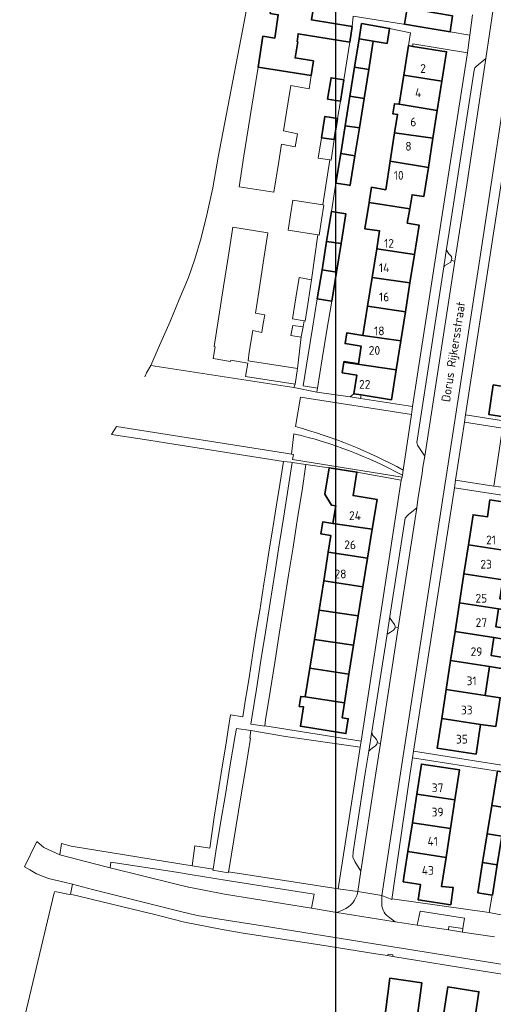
# Model space of a CAD drawing. Header units: metres. Extents: x 248443 to 248952, y 478751 to 479355.
# Tile 2 of 7: x 248443 to 248540, y 478952 to 479155. Entities that reach past the tile are written whole.
import ezdxf
from ezdxf.enums import TextEntityAlignment as Align

# ---------------------------------------------------------------- set-up
doc = ezdxf.new("R2010")
doc.units = ezdxf.units.M
for name, color, linetype, lineweight in [('B-XX-GR-GROENVOORZIENING-GV', 80, 'Continuous', 18), ('B-XX-OG-BEBOUWING-GV', 7, 'Continuous', 35), ('B-XX-OG-BEBOUWING-T18', 10, 'Continuous', 18), ('B-XX-OG-TERREIN_ERF-GV', 7, 'Continuous', 18), ('B-XX-OG-TOPOGRAFIE-T18', 10, 'Continuous', 18), ('B-XX-VH-VERHARDING_OPEN-GV', 252, 'Continuous', 18), ('N-BH-KL-ET_LS_OV_LICHTMAST-S', 7, 'Continuous', 25)]:
    doc.layers.add(name, color=color, linetype=linetype, lineweight=lineweight)
doc.styles.add('NLCS-ISO-M-T18', font='NLCS-ISO.ttf', dxfattribs={"height": 1.8})

msp = doc.modelspace()

# ---------------------------------------------------------------- linework, layer by layer
at = {"layer": 'B-XX-GR-GROENVOORZIENING-GV'}
for points in [[(248530.852, 479107.863), (248530.29, 479104.222), (248530.511, 479104.467), (248530.967, 479104.733), (248531.711, 479105.167), (248531.822, 479105.489), (248531.933, 479105.811), (248531.833, 479106.289), (248531.311, 479106.889), (248530.933, 479107.5)], [(248532.667, 479060.3), (248540.563, 479059.081), (248542.338, 479070.989), (248534.522, 479072.211)], [(248520.239, 479030.017), (248520.289, 479030.289), (248520.156, 479030.633), (248519.6, 479031.344), (248519.256, 479031.8), (248519.167, 479032.267), (248518.59, 479028.579), (248519.311, 479029.044), (248519.956, 479029.433), (248520.189, 479029.744)], [(248515.455, 479008.531), (248514.828, 479004.518), (248515.111, 479004.844), (248515.589, 479005.211), (248516.189, 479005.644), (248516.5, 479006), (248516.555, 479006.244), (248516.611, 479006.489), (248516.411, 479006.911), (248515.989, 479007.433), (248515.611, 479007.844)], [(248531.233, 478967.761), (248531.34, 478968.472), (248534.202, 478968.039), (248534.505, 478970.187), (248525.4, 478971.633), (248524.812, 478968.749)]]:
    msp.add_lwpolyline(points, close=True, dxfattribs=at)
for points in [[(248523.611, 479073.811), (248500.752, 479077.399), (248499.725, 479071.305)], [(248521.917, 479062.369), (248523.611, 479073.811)], [(248499.429, 479069.861), (248498.919, 479065.65), (248499.315, 479065.588), (248499.148, 479064.527), (248521.701, 479060.91), (248521.763, 479061.33)]]:
    msp.add_lwpolyline(points, dxfattribs=at)
for points in [[(248499.725, 479071.305, -0.0594108), (248521.917, 479062.369)], [(248521.763, 479061.33, 0.0637511), (248499.429, 479069.861)]]:
    msp.add_lwpolyline(points, format="xyb", dxfattribs=at)
at = {"layer": 'B-XX-OG-BEBOUWING-GV'}
for points in [[(248502.964, 479143.574), (248503.433, 479146.544), (248499.678, 479147.181), (248500.203, 479150.496), (248500.114, 479150.51), (248500.289, 479152.133), (248510.967, 479150.433), (248511.411, 479153.644), (248511.4, 479153.646), (248503.011, 479155.022), (248503.589, 479158.411), (248501.622, 479158.611), (248495.1, 479159.689), (248494.522, 479156.322), (248496.211, 479156.044), (248495.462, 479151.246), (248493.041, 479151.629), (248492.036, 479145.279)], [(248525.589, 479156.911), (248522.732, 479157.397), (248522.174, 479154.124), (248525.033, 479153.644), (248531.589, 479152.544), (248531.589, 479152.567), (248532.078, 479155.833)], [(248515.752, 479150.609), (248518.586, 479150.156), (248519.112, 479153.25), (248513.366, 479154.228), (248512.83, 479151.076)], [(248515.752, 479150.609), (248512.83, 479151.076), (248511.896, 479145.242), (248514.818, 479144.779)], [(248522.977, 479149.699), (248522.023, 479143.639), (248529.888, 479142.395), (248530.843, 479148.461), (248523.889, 479149.555)], [(248514.818, 479144.779), (248511.896, 479145.242), (248510.941, 479139.281), (248513.862, 479138.81)], [(248509.7, 479142.644), (248507.067, 479143.111), (248506.356, 479138.711), (248508.989, 479138.289)], [(248529.888, 479142.395), (248522.023, 479143.639), (248521.08, 479137.645), (248528.94, 479136.376)], [(248509.969, 479133.214), (248512.9, 479132.8), (248513.862, 479138.81), (248510.941, 479139.281)], [(248528.94, 479136.376), (248521.08, 479137.645), (248520.112, 479137.756), (248519.797, 479135.655), (248520.749, 479135.539), (248520.156, 479131.773), (248528.04, 479130.658)], [(248507.726, 479130.363), (248508.378, 479134.678), (248505.756, 479135.1), (248505.073, 479130.764)], [(248512.9, 479132.8), (248509.969, 479133.214), (248509.055, 479127.507), (248511.978, 479127.045)], [(248528.04, 479130.658), (248520.156, 479131.773), (248519.231, 479125.899), (248527.095, 479124.657)], [(248510.834, 479120.962), (248510.999, 479120.935), (248511.089, 479121.495), (248511.978, 479127.045), (248509.055, 479127.507), (248508.078, 479121.404)], [(248527.095, 479124.657), (248519.231, 479125.899), (248518.31, 479120.046), (248515.412, 479120.57), (248514.989, 479117.989), (248514.898, 479117.434), (248523.26, 479116.135), (248523.755, 479119.005), (248526.146, 479118.628)], [(248524.221, 479106.708), (248525.185, 479112.791), (248522.749, 479113.177), (248523.26, 479116.135), (248514.898, 479117.434), (248514.011, 479112.033), (248517.048, 479111.597), (248516.458, 479107.875)], [(248506.164, 479109.422), (248509.127, 479108.977), (248510.117, 479115.063), (248507.16, 479115.544)], [(248509.127, 479108.977), (248506.164, 479109.422), (248505.207, 479103.542), (248508.171, 479103.104)], [(248524.221, 479106.708), (248516.458, 479107.875), (248515.53, 479102.016), (248523.295, 479100.869)], [(248508.171, 479103.104), (248505.207, 479103.542), (248504.238, 479097.581), (248507.203, 479097.152)], [(248523.295, 479100.869), (248515.53, 479102.016), (248514.59, 479096.083), (248522.359, 479094.959)], [(248522.359, 479094.959), (248514.59, 479096.083), (248513.638, 479090.077), (248521.405, 479088.944)], [(248509.73, 479084.588), (248520.465, 479083.015), (248521.405, 479088.944), (248513.638, 479090.077), (248510.301, 479090.605), (248509.949, 479088.385), (248513.286, 479087.857), (248512.708, 479084.21), (248509.745, 479084.68)], [(248520.465, 479083.015), (248509.73, 479084.588), (248509.382, 479082.389), (248512.345, 479081.919), (248511.736, 479078.077), (248513.288, 479077.831), (248519.488, 479076.848)], [(248548.442, 479078.628), (248540.47, 479079.877), (248539.514, 479073.839), (248547.484, 479072.577)], [(248515.544, 479050.196), (248516.528, 479056.331), (248511.601, 479057.121), (248512.375, 479061.95), (248506.678, 479062.863), (248505.804, 479057.413), (248507.187, 479055.16), (248508.034, 479055.024), (248507.451, 479051.391)], [(248543.672, 479047.801), (248544.266, 479051.655), (248545.393, 479051.481), (248545.975, 479055.262), (248539.775, 479056.217), (248539.237, 479052.723), (248536.292, 479053.177), (248535.338, 479046.984), (248543.357, 479045.752), (248545.554, 479045.414), (248545.869, 479047.462)], [(248514.588, 479044.236), (248515.544, 479050.196), (248507.451, 479051.391), (248505.378, 479051.726), (248504.974, 479049.225), (248507.05, 479048.889), (248506.499, 479045.45)], [(248542.441, 479039.802), (248546.909, 479039.114), (248547.266, 479041.432), (248542.798, 479042.12), (248543.357, 479045.752), (248535.338, 479046.984), (248534.422, 479041.034)], [(248514.588, 479044.236), (248506.499, 479045.45), (248505.559, 479039.593), (248513.642, 479038.339)], [(248541.839, 479035.894), (248542.441, 479039.802), (248534.422, 479041.034), (248533.506, 479035.085), (248541.524, 479033.852), (248546.402, 479033.101), (248546.717, 479035.143)], [(248504.595, 479033.578), (248512.681, 479032.349), (248513.642, 479038.339), (248505.559, 479039.593)], [(248540.954, 479030.148), (248541.524, 479033.852), (248533.506, 479035.085), (248532.59, 479029.135), (248540.608, 479027.902), (248542.994, 479027.535), (248548.425, 479026.61), (248548.454, 479026.798), (248548.765, 479028.809), (248543.34, 479029.781)], [(248512.681, 479032.349), (248504.595, 479033.578), (248503.626, 479027.539), (248511.715, 479026.322)], [(248502.678, 479021.626), (248510.757, 479020.351), (248511.715, 479026.322), (248503.626, 479027.539)], [(248532.59, 479029.135), (248531.674, 479023.185), (248539.692, 479021.952), (248542.146, 479021.574), (248542.494, 479023.833), (248540.04, 479024.211), (248540.608, 479027.902)], [(248510.757, 479020.351), (248502.678, 479021.626), (248501.733, 479015.733), (248509.817, 479014.488)], [(248531.674, 479023.185), (248530.756, 479017.224), (248538.776, 479016.002), (248539.692, 479021.952)], [(248509.325, 479011.423), (248509.817, 479014.488), (248501.733, 479015.733), (248501.728, 479015.705), (248500.813, 479015.802), (248500.536, 479013.757), (248501.397, 479013.636), (248500.759, 479009.658), (248508.834, 479008.362), (248510.118, 479008.156), (248510.609, 479011.217)], [(248529.841, 479011.284), (248537.859, 479010.053), (248540.985, 479009.597), (248541.886, 479015.538), (248538.776, 479016.002), (248530.756, 479017.224)], [(248537.859, 479010.053), (248529.841, 479011.284), (248528.902, 479005.187), (248536.92, 479003.953)], [(248532.56, 478994.492), (248533.509, 479000.67), (248525.666, 479001.875), (248524.715, 478995.685)], [(248541.132, 478999.229), (248540.175, 478993.333), (248543.192, 478992.873), (248544.145, 478998.741), (248544.3, 478999.984), (248541.325, 479000.445)], [(248524.715, 478995.685), (248523.812, 478989.807), (248531.654, 478988.602), (248532.56, 478994.492)], [(248540.175, 478993.333), (248539.234, 478987.539), (248542.251, 478987.075), (248543.192, 478992.873)], [(248523.812, 478989.807), (248522.902, 478983.885), (248530.745, 478982.681), (248531.654, 478988.602)], [(248538.275, 478981.626), (248541.291, 478981.162), (248542.251, 478987.075), (248539.234, 478987.539)], [(248522.288, 478979.891), (248521.946, 478977.662), (248523.679, 478977.395), (248525.471, 478977.119), (248524.984, 478973.956), (248531.701, 478972.921), (248532.189, 478976.489), (248529.824, 478976.691), (248530.745, 478982.681), (248522.902, 478983.885)], [(248538.275, 478981.626), (248537.267, 478975.418), (248540.209, 478974.94), (248540.279, 478974.929), (248541.291, 478981.162)], [(248517.49, 478944.918), (248524.037, 478943.979), (248525.728, 478956.889), (248519.197, 478957.837)], [(248542.75, 478944.416), (248538.886, 478945), (248538.579, 478942.97), (248535.745, 478943.399), (248537.507, 478955.049), (248531.079, 478956.021), (248529.869, 478948.023), (248531.767, 478947.736), (248530.661, 478940.422), (248529.995, 478935.946), (248532.484, 478935.576), (248531.943, 478931.999), (248536.012, 478931.383), (248536.899, 478937.242), (248537.487, 478937.153), (248536.8, 478932.606), (248541.884, 478931.85), (248542.559, 478936.389), (248541.558, 478936.538), (248542.295, 478941.41)]]:
    msp.add_lwpolyline(points, close=True, dxfattribs=at)
at = {"layer": 'B-XX-OG-TERREIN_ERF-GV'}
for points in [[(248503.589, 479158.411), (248503.011, 479155.022), (248511.4, 479153.646), (248511.6, 479155.789), (248525.033, 479153.644), (248522.174, 479154.124), (248522.732, 479157.397)], [(248489.667, 479157.144), (248489.189, 479154.6), (248483.856, 479126.733), (248482.711, 479120.478), (248481.498, 479114.923), (248480.333, 479110.189), (248479.056, 479105.789), (248477.733, 479101.989), (248475.8, 479097.467), (248473.956, 479092.933), (248471.489, 479087.389), (248469.989, 479083.867), (248499.436, 479079.333), (248499.656, 479080.033), (248489.456, 479081.644), (248489.911, 479084.344), (248486.456, 479084.989), (248486.4, 479084.744), (248482.811, 479085.333), (248483.18, 479087.759), (248483.002, 479087.787), (248483.964, 479093.937), (248484.94, 479100.168), (248485.874, 479106.139), (248486.842, 479112.323), (248494.086, 479111.191), (248493.114, 479104.981), (248492.183, 479099.03), (248491.499, 479094.661), (248493.411, 479094.289), (248493.122, 479092.563), (248492.811, 479090.7), (248490.935, 479091.057), (248490.246, 479086.653), (248490.033, 479084.833), (248500.156, 479083.269), (248500.934, 479089.808), (248500.922, 479089.744), (248498.767, 479090.033), (248499.167, 479092.111), (248501.311, 479091.822), (248501.501, 479093.048), (248499.156, 479093.489), (248499.837, 479097.827), (248500.491, 479101.989), (248503.011, 479101.502), (248504.368, 479110.749), (248498.211, 479111.711), (248498.724, 479114.904), (248499.211, 479117.933), (248505.4, 479116.932), (248506.789, 479126.2), (248504.411, 479126.567), (248505.073, 479130.764), (248505.756, 479135.1), (248508.378, 479134.678), (248508.989, 479138.289), (248506.356, 479138.711), (248507.067, 479143.111), (248509.7, 479142.644), (248510.967, 479150.433), (248500.289, 479152.133), (248500.114, 479150.51), (248500.203, 479150.496), (248499.678, 479147.181), (248503.433, 479146.544), (248502.964, 479143.574), (248502.533, 479140.844), (248498.778, 479141.495), (248498.246, 479138.131), (248497.3, 479132.156), (248500.156, 479131.567), (248499.689, 479128.911), (248496.864, 479129.399), (248496.301, 479125.844), (248495.301, 479119.526), (248488.14, 479120.66), (248489.144, 479127.002), (248490.097, 479133.029), (248491.096, 479139.34), (248492.036, 479145.279), (248493.041, 479151.629), (248495.462, 479151.246), (248496.211, 479156.044)], [(248532.078, 479155.833), (248531.589, 479152.567), (248535.667, 479151.889), (248536.2, 479156.044)], [(248544.1, 479134.2), (248534.767, 479073.733), (248550.811, 479071.233)], [(248547.484, 479072.577), (248539.514, 479073.839), (248540.47, 479079.877)], [(248555.963, 479055.09), (248532.489, 479058.711), (248524.067, 479004.567), (248547.467, 479000.811)], [(248540.985, 479009.597), (248537.859, 479010.053), (248536.92, 479003.953), (248528.902, 479005.187), (248529.841, 479011.284), (248530.756, 479017.224), (248531.674, 479023.185), (248532.59, 479029.135), (248533.506, 479035.085), (248534.422, 479041.034), (248535.338, 479046.984), (248536.292, 479053.177), (248539.237, 479052.723), (248539.775, 479056.217), (248545.975, 479055.262)], [(248540.608, 479027.902), (248540.04, 479024.211), (248542.494, 479023.833)], [(248542.146, 479021.574), (248539.692, 479021.952), (248538.776, 479016.002), (248541.886, 479015.538)], [(248590.169, 478951.633), (248570, 478954.244), (248540.978, 478958.878), (248538.367, 478959.289), (248519.767, 478962.289), (248518.711, 478962.467), (248516.3, 478962.844), (248504.789, 478964.711), (248489, 478967.089), (248484.3, 478967.944), (248476.867, 478969.367), (248474.511, 478969.978), (248470.256, 478971.078), (248469.911, 478971.167), (248453.433, 478975.144), (248453.211, 478975.078), (248450.202, 478975.694), (248450.103, 478975.375), (248442.974, 478945.671)], [(248529.869, 478948.023), (248531.079, 478956.021), (248537.507, 478955.049), (248535.745, 478943.399)]]:
    msp.add_lwpolyline(points, dxfattribs=at)
for points in [[(248522.023, 479143.639), (248522.977, 479149.699), (248523.44, 479152.329), (248519.112, 479153.25), (248518.586, 479150.156), (248515.752, 479150.609), (248514.818, 479144.779), (248513.862, 479138.81), (248512.9, 479132.8), (248511.978, 479127.045), (248511.089, 479121.495), (248510.999, 479120.935), (248510.834, 479120.962), (248508.078, 479121.404), (248507.16, 479115.544), (248510.117, 479115.063), (248509.127, 479108.977), (248508.171, 479103.104), (248507.203, 479097.152), (248506.228, 479091.158), (248505.265, 479085.242), (248504.287, 479079.229), (248504.156, 479078.422), (248511.002, 479077.467), (248511.736, 479078.077), (248512.345, 479081.919), (248509.382, 479082.389), (248509.73, 479084.588), (248509.745, 479084.68), (248512.708, 479084.21), (248513.286, 479087.857), (248509.949, 479088.385), (248510.301, 479090.605), (248513.638, 479090.077), (248514.59, 479096.083), (248515.53, 479102.016), (248516.458, 479107.875), (248517.048, 479111.597), (248514.011, 479112.033), (248514.898, 479117.434), (248514.989, 479117.989), (248515.412, 479120.57), (248518.31, 479120.046), (248519.231, 479125.899), (248520.156, 479131.773), (248520.749, 479135.539), (248519.797, 479135.655), (248520.112, 479137.756), (248521.08, 479137.645)], [(248523.8, 479075.467), (248530.422, 479117.944), (248535.133, 479148.189), (248523.889, 479150.089), (248523.889, 479149.555), (248530.843, 479148.461), (248529.888, 479142.395), (248528.94, 479136.376), (248528.04, 479130.658), (248527.095, 479124.657), (248526.146, 479118.628), (248523.755, 479119.005), (248523.26, 479116.135), (248522.749, 479113.177), (248525.185, 479112.791), (248524.221, 479106.708), (248523.295, 479100.869), (248522.359, 479094.959), (248521.405, 479088.944), (248520.465, 479083.015), (248519.488, 479076.848), (248513.288, 479077.831), (248513.114, 479077.067)], [(248504.595, 479033.578), (248505.559, 479039.593), (248506.499, 479045.45), (248507.05, 479048.889), (248504.974, 479049.225), (248505.378, 479051.726), (248507.451, 479051.391), (248508.034, 479055.024), (248507.187, 479055.16), (248505.804, 479057.413), (248506.678, 479062.863), (248501.904, 479063.514), (248501.093, 479058.196), (248500.185, 479052.464), (248499.246, 479046.539), (248498.323, 479040.716), (248497.366, 479034.677), (248496.407, 479028.626), (248495.477, 479022.763), (248494.539, 479016.842), (248493.608, 479010.967), (248493.434, 479009.725), (248513.233, 479006.6), (248521.484, 479060.327), (248512.375, 479061.95), (248511.601, 479057.121), (248516.528, 479056.331), (248515.544, 479050.196), (248514.588, 479044.236), (248513.642, 479038.339), (248512.681, 479032.349), (248511.715, 479026.322), (248510.757, 479020.351), (248509.817, 479014.488), (248509.325, 479011.423), (248510.609, 479011.217), (248510.118, 479008.156), (248508.834, 479008.362), (248500.759, 479009.658), (248501.397, 479013.636), (248500.536, 479013.757), (248500.813, 479015.802), (248501.728, 479015.705), (248501.733, 479015.733), (248502.678, 479021.626), (248503.626, 479027.539)], [(248512.208, 479000), (248513.033, 479005.389), (248497.689, 479007.567), (248490.568, 479008.758), (248490.319, 479007.236), (248490.512, 479007.204), (248489.514, 479001.171), (248488.517, 478995.147), (248487.539, 478989.236), (248486.565, 478983.353), (248485.995, 478979.989), (248485.967, 478979.733), (248508.56, 478976.201)], [(248541.325, 479000.445), (248523.833, 479003.144), (248523.37, 479000), (248519.967, 478976.9), (248519.567, 478974.044), (248519.644, 478974.144), (248539.589, 478971.367), (248540.209, 478974.94), (248537.267, 478975.418), (248538.275, 478981.626), (248539.234, 478987.539), (248540.175, 478993.333), (248541.132, 478999.229)], [(248524.715, 478995.685), (248525.666, 479001.875), (248533.509, 479000.67), (248532.56, 478994.492), (248531.654, 478988.602), (248530.745, 478982.681), (248529.824, 478976.691), (248532.189, 478976.489), (248531.701, 478972.921), (248524.984, 478973.956), (248525.471, 478977.119), (248523.679, 478977.395), (248521.946, 478977.662), (248522.288, 478979.891), (248522.902, 478983.885), (248523.812, 478989.807)], [(248517.49, 478944.918), (248519.197, 478957.837), (248525.728, 478956.889), (248524.037, 478943.979)]]:
    msp.add_lwpolyline(points, close=True, dxfattribs=at)
at = {"layer": 'B-XX-VH-VERHARDING_OPEN-GV'}
for points in [[(248517.248, 479006.117), (248516.309, 479000), (248513.216, 478979.858), (248512.567, 478975.633), (248517.533, 478974.811), (248521.386, 479000), (248527.389, 479039.244), (248537.7, 479105.833), (248544.911, 479153.289), (248545.467, 479156.433), (248540.467, 479157.2), (248538.933, 479147.067), (248534.867, 479120.167), (248532.564, 479105.335), (248526.339, 479065.256), (248525.989, 479063), (248525.789, 479061.711), (248524.956, 479056.3), (248524.693, 479054.59), (248520.899, 479029.887)], [(248547.072, 479154.272), (248547.122, 479158.674), (248546.133, 479157.667), (248545.467, 479156.433), (248544.911, 479153.289), (248537.7, 479105.833), (248527.389, 479039.244), (248521.386, 479000), (248517.533, 478974.811), (248519.567, 478974.044), (248519.967, 478976.9), (248523.37, 479000), (248523.833, 479003.144), (248524.067, 479004.567), (248532.489, 479058.711), (248532.667, 479060.3), (248534.522, 479072.211), (248534.767, 479073.733), (248544.1, 479134.2), (248544.368, 479136.052), (248544.899, 479139.763), (248544.944, 479140.111), (248546.9, 479153.444)], [(248505.114, 479113.861), (248504.611, 479110.711), (248504.368, 479110.749), (248503.011, 479101.502), (248503.022, 479101.5), (248502.414, 479097.421), (248501.756, 479093), (248501.501, 479093.048), (248501.311, 479091.822), (248500.934, 479089.808), (248500.156, 479083.269), (248500.167, 479083.267), (248499.656, 479080.033), (248499.436, 479079.333), (248504.156, 479078.422), (248504.287, 479079.229), (248501.33, 479079.71), (248502.301, 479085.677), (248503.263, 479091.59), (248504.238, 479097.581), (248505.207, 479103.542), (248506.164, 479109.422), (248507.16, 479115.544), (248508.078, 479121.404), (248509.055, 479127.507), (248509.969, 479133.214), (248510.941, 479139.281), (248511.896, 479145.242), (248512.83, 479151.076), (248513.366, 479154.228), (248519.112, 479153.25), (248523.44, 479152.329), (248522.977, 479149.699), (248523.889, 479149.555), (248523.889, 479150.089), (248535.133, 479148.189), (248535.667, 479151.889), (248531.589, 479152.567), (248531.589, 479152.544), (248525.033, 479153.644), (248511.6, 479155.789), (248511.4, 479153.646), (248511.411, 479153.644), (248510.967, 479150.433), (248509.7, 479142.644), (248508.989, 479138.289), (248508.378, 479134.678), (248507.726, 479130.363), (248507.089, 479126.144), (248506.789, 479126.2), (248505.4, 479116.932), (248505.6, 479116.9)], [(248530.852, 479107.863), (248530.933, 479107.5), (248531.311, 479106.889), (248531.833, 479106.289), (248531.933, 479105.811), (248531.822, 479105.489), (248532.564, 479105.335), (248534.867, 479120.167), (248538.933, 479147.067), (248536.956, 479145.433), (248536.667, 479145.144), (248536.556, 479144.667), (248531.389, 479111.344)], [(248511.002, 479077.467), (248513.114, 479077.067), (248513.288, 479077.831), (248511.736, 479078.077)], [(248542.338, 479070.989), (248543.329, 479070.834), (248573.724, 479066.083), (248574.469, 479065.967), (248583, 479064.633), (248583.211, 479066.211), (248559.789, 479069.867), (248557.767, 479070.044), (248551.833, 479071.067), (248551.889, 479071.789), (248550.944, 479071.944), (248550.811, 479071.233), (248534.767, 479073.733), (248534.522, 479072.211)], [(248499.059, 479063.961), (248501.904, 479063.514), (248506.678, 479062.863), (248512.375, 479061.95), (248521.484, 479060.327), (248521.701, 479060.91), (248499.148, 479064.527), (248499.315, 479065.588), (248498.919, 479065.65), (248497.696, 479065.843), (248462.933, 479071.322), (248461.889, 479069.667), (248469.589, 479068.544), (248474.678, 479067.711), (248497.297, 479064.167), (248498.809, 479063.98), (248498.811, 479064)], [(248483.467, 478993.981), (248483.489, 478993.978), (248483.037, 478990.951), (248482.089, 478984.6), (248479.037, 478985.078), (248478.489, 478980.944), (248482.77, 478980.251), (248483.37, 478983.881), (248484.333, 478989.704), (248485.316, 478995.641), (248486.318, 479001.698), (248487.316, 479007.732), (248487.581, 479009.192), (248490.568, 479008.758), (248497.689, 479007.567), (248513.033, 479005.389), (248513.233, 479006.6), (248493.434, 479009.725), (248493.428, 479009.686), (248490.553, 479010.124), (248490.764, 479011.418), (248491.693, 479017.28), (248492.633, 479023.212), (248493.559, 479029.054), (248494.518, 479035.11), (248495.477, 479041.158), (248496.397, 479046.967), (248497.335, 479052.884), (248498.248, 479058.646), (248499.059, 479063.961), (248498.811, 479064), (248498.809, 479063.98), (248497.297, 479064.167), (248496.497, 479059.387), (248495.774, 479054.843), (248495.35, 479052.173), (248494.944, 479049.622), (248494.49, 479046.766), (248494.075, 479044.156), (248493.643, 479041.443), (248493.244, 479038.933), (248492.81, 479036.206), (248492.379, 479033.492), (248491.951, 479030.8), (248491.547, 479028.264), (248491.124, 479025.605), (248490.682, 479022.825), (248490.249, 479020.103), (248489.846, 479017.565), (248489.415, 479014.858), (248488.9, 479011.619), (248486.378, 479012.02), (248485.901, 479009.004), (248485.467, 479006.189), (248485.069, 479003.758), (248484.453, 479000)], [(248532.489, 479058.711), (248555.963, 479055.09), (248557.189, 479054.933), (248563.936, 479053.925), (248580.844, 479051.4), (248581.189, 479052.811), (248572.75, 479054.113), (248571.944, 479054.238), (248541.579, 479058.924), (248540.563, 479059.081), (248532.667, 479060.3)], [(248516.555, 479006.244), (248517.248, 479006.117), (248520.899, 479029.887), (248520.239, 479030.017), (248520.189, 479029.744), (248519.956, 479029.433), (248519.311, 479029.044), (248518.59, 479028.579), (248515.455, 479008.531), (248515.611, 479007.844), (248515.989, 479007.433), (248516.411, 479006.911), (248516.611, 479006.489)], [(248516.555, 479006.244), (248516.5, 479006), (248516.189, 479005.644), (248515.589, 479005.211), (248515.111, 479004.844), (248514.828, 479004.518), (248514.121, 479000), (248511.589, 478983.811), (248511.533, 478982.733), (248511.933, 478981.833), (248513.216, 478979.858), (248516.309, 479000), (248517.248, 479006.117)], [(248534.1, 478967.32), (248534.202, 478968.039), (248531.34, 478968.472), (248531.233, 478967.761)], [(248519.767, 478962.289), (248519.811, 478962.644), (248518.8, 478962.789), (248518.711, 478962.467)]]:
    msp.add_lwpolyline(points, close=True, dxfattribs=at)
for points in [[(248530.29, 479104.222), (248530.852, 479107.863), (248531.389, 479111.344), (248536.556, 479144.667), (248536.667, 479145.144), (248536.956, 479145.433), (248538.933, 479147.067), (248540.467, 479157.2)], [(248536.2, 479156.044), (248535.667, 479151.889), (248535.133, 479148.189), (248530.422, 479117.944), (248523.8, 479075.467), (248523.611, 479073.811), (248521.917, 479062.369), (248521.763, 479061.33), (248521.701, 479060.91), (248521.484, 479060.327), (248513.233, 479006.6), (248513.033, 479005.389), (248512.208, 479000), (248508.56, 478976.201), (248512.567, 478975.633), (248513.216, 478979.858), (248511.933, 478981.833), (248511.533, 478982.733), (248511.589, 478983.811), (248514.121, 479000), (248514.828, 479004.518), (248515.455, 479008.531), (248518.59, 479028.579), (248519.167, 479032.267), (248522.32, 479052.448)], [(248531.822, 479105.489), (248531.711, 479105.167), (248530.967, 479104.733), (248530.511, 479104.467), (248530.29, 479104.222), (248524.705, 479068.039)], [(248525.109, 479067.058), (248526.339, 479065.256), (248532.564, 479105.335), (248531.822, 479105.489)], [(248524.705, 479068.039), (248530.29, 479104.222)], [(248499.725, 479071.305), (248500.752, 479077.399), (248523.611, 479073.811), (248523.8, 479075.467), (248513.114, 479077.067), (248511.002, 479077.467), (248504.156, 479078.422), (248499.436, 479079.333), (248469.989, 479083.867), (248469.1, 479082.367), (248468.704, 479081.537)], [(248522.918, 479053.133), (248524.693, 479054.59), (248524.956, 479056.3), (248525.789, 479061.711), (248525.989, 479063), (248526.339, 479065.256), (248525.109, 479067.058)], [(248521.763, 479061.33), (248521.917, 479062.369)], [(248519.167, 479032.267), (248519.256, 479031.8), (248519.6, 479031.344), (248520.156, 479030.633), (248520.289, 479030.289), (248520.239, 479030.017), (248520.899, 479029.887), (248524.693, 479054.59), (248522.918, 479053.133)], [(248522.32, 479052.448), (248519.167, 479032.267)], [(248547.467, 479000.811), (248524.067, 479004.567), (248523.833, 479003.144), (248541.325, 479000.445)], [(248540.701, 478966.304), (248534.1, 478967.32), (248531.233, 478967.761), (248524.812, 478968.749), (248522.1, 478969.167), (248520.291, 478969.455), (248508.229, 478971.376), (248503.056, 478972.2), (248485.133, 478975.111), (248485.133, 478975.1), (248477.767, 478976.578), (248477.734, 478976.586), (248474.936, 478977.268), (248461.578, 478980.524), (248460.489, 478980.789), (248451.253, 478983.217), (248451.233, 478983.222), (248451.234, 478983.226), (248447.967, 478984.744), (248446.489, 478985.955), (248443.967, 478980.744), (248445.05, 478980.101), (248446.456, 478979.267), (248448.911, 478978.333), (248452.1, 478977.589), (248453.858, 478977.142), (248457.956, 478976.1), (248475.811, 478971.633), (248479.489, 478970.744), (248484.156, 478969.967), (248492.967, 478968.589), (248515.933, 478964.867), (248562.211, 478957.511)], [(248512.567, 478975.633), (248508.56, 478976.201), (248485.967, 478979.733), (248485.995, 478979.989), (248485.911, 478979.496), (248482.734, 478980.035), (248482.77, 478980.251), (248478.489, 478980.944), (248453.556, 478985), (248451.591, 478985.532), (248451.234, 478983.226), (248451.233, 478983.222), (248451.253, 478983.217), (248460.489, 478980.789), (248461.578, 478980.524), (248461.733, 478981.711), (248475.274, 478979.623), (248478.089, 478979.189)], [(248541.291, 478981.162), (248540.279, 478974.929), (248540.209, 478974.94), (248539.589, 478971.367), (248541.3, 478970.967)], [(248478.089, 478979.189), (248485.7, 478977.9), (248503.567, 478975.1), (248503.056, 478972.2), (248508.229, 478971.376), (248509.532, 478971.866)], [(248562.211, 478957.511), (248515.933, 478964.867), (248492.967, 478968.589), (248484.156, 478969.967), (248479.489, 478970.744), (248475.811, 478971.633), (248457.956, 478976.1), (248453.858, 478977.142), (248453.433, 478975.144), (248469.911, 478971.167), (248470.256, 478971.078), (248474.511, 478969.978), (248476.867, 478969.367), (248484.3, 478967.944), (248489, 478967.089), (248504.789, 478964.711), (248516.3, 478962.844), (248518.711, 478962.467), (248518.8, 478962.789), (248519.811, 478962.644), (248519.767, 478962.289), (248538.367, 478959.289), (248540.978, 478958.878)], [(248517.496, 478973.061), (248517.533, 478974.811), (248512.567, 478975.633)], [(248631.433, 478957.989), (248627.298, 478958.486), (248627.111, 478957.344), (248601.206, 478961.688), (248599.298, 478962.05), (248596.47, 478962.512), (248581.289, 478964.344), (248580.067, 478964.644), (248580.01, 478964.712), (248576.689, 478965.667), (248571.744, 478966.299), (248567.838, 478966.834), (248556.989, 478968.5), (248542.9, 478970.711), (248541.3, 478970.967), (248539.589, 478971.367), (248519.644, 478974.144), (248519.567, 478974.044), (248517.533, 478974.811), (248517.496, 478973.061)], [(248509.532, 478971.866), (248508.229, 478971.376), (248520.291, 478969.455), (248519.161, 478970.237)], [(248519.161, 478970.237), (248520.291, 478969.455), (248522.1, 478969.167), (248524.812, 478968.749), (248525.4, 478971.633), (248534.505, 478970.187), (248534.202, 478968.039), (248534.1, 478967.32), (248540.701, 478966.304)]]:
    msp.add_lwpolyline(points, dxfattribs=at)
for points in [[(248521.917, 479062.369, 0.0594108), (248499.725, 479071.305)], [(248499.429, 479069.861, -0.0637511), (248521.763, 479061.33)], [(248525.109, 479067.058, -0.0906953), (248524.705, 479068.039)], [(248524.705, 479068.039, 0.0906953), (248525.109, 479067.058)], [(248522.32, 479052.448, -0.0837022), (248522.918, 479053.133)], [(248522.918, 479053.133, 0.0837022), (248522.32, 479052.448)], [(248512.567, 478975.633, -0.264436), (248509.532, 478971.866)], [(248509.532, 478971.866, 0.264436), (248512.567, 478975.633)], [(248519.161, 478970.237, -0.2483376), (248517.496, 478973.061)], [(248517.496, 478973.061, 0.2483376), (248519.161, 478970.237)]]:
    msp.add_lwpolyline(points, format="xyb", dxfattribs=at)
at = {"layer": 'N-BH-KL-ET_LS_OV_LICHTMAST-S'}
msp.add_lwpolyline([(248508.055, 479239.49), (248718.582, 479239.49), (248718.582, 478908.401), (248508.055, 478908.401)], close=True, dxfattribs=at)

# ---------------------------------------------------------------- texts
at = {"layer": 'B-XX-OG-BEBOUWING-T18', "style": 'NLCS-ISO-M-T18'}
for s, p in [('2', (248526, 479145)), ('4', (248525, 479140)), ('6', (248524, 479134)), ('8', (248523, 479129)), ('10', (248521, 479123)), ('12', (248519, 479109)), ('14', (248518, 479104)), ('16', (248518, 479098)), ('18', (248517, 479091)), ('20', (248516, 479087)), ('22', (248514, 479080)), ('24', (248512, 479053)), ('26', (248511, 479047)), ('21', (248540, 479048)), ('23', (248539, 479043)), ('28', (248509, 479041)), ('25', (248538, 479036)), ('27', (248538, 479031)), ('29', (248537, 479025)), ('31', (248536, 479019)), ('33', (248535, 479013)), ('35', (248534, 479007)), ('37', (248529, 478997)), ('39', (248529, 478992)), ('41', (248528, 478986)), ('43', (248527, 478980))]:
    msp.add_text(s, height=1.8, dxfattribs=at).set_placement(p, align=Align.MIDDLE_CENTER)
at = {"layer": 'B-XX-OG-TOPOGRAFIE-T18', "style": 'NLCS-ISO-M-T18'}
msp.add_text('Dorus Rijkersstraat', height=1.8, rotation=81.2, dxfattribs=at).set_placement((248532.227, 479086.703), align=Align.MIDDLE_CENTER)

doc.saveas('drawing.dxf')
